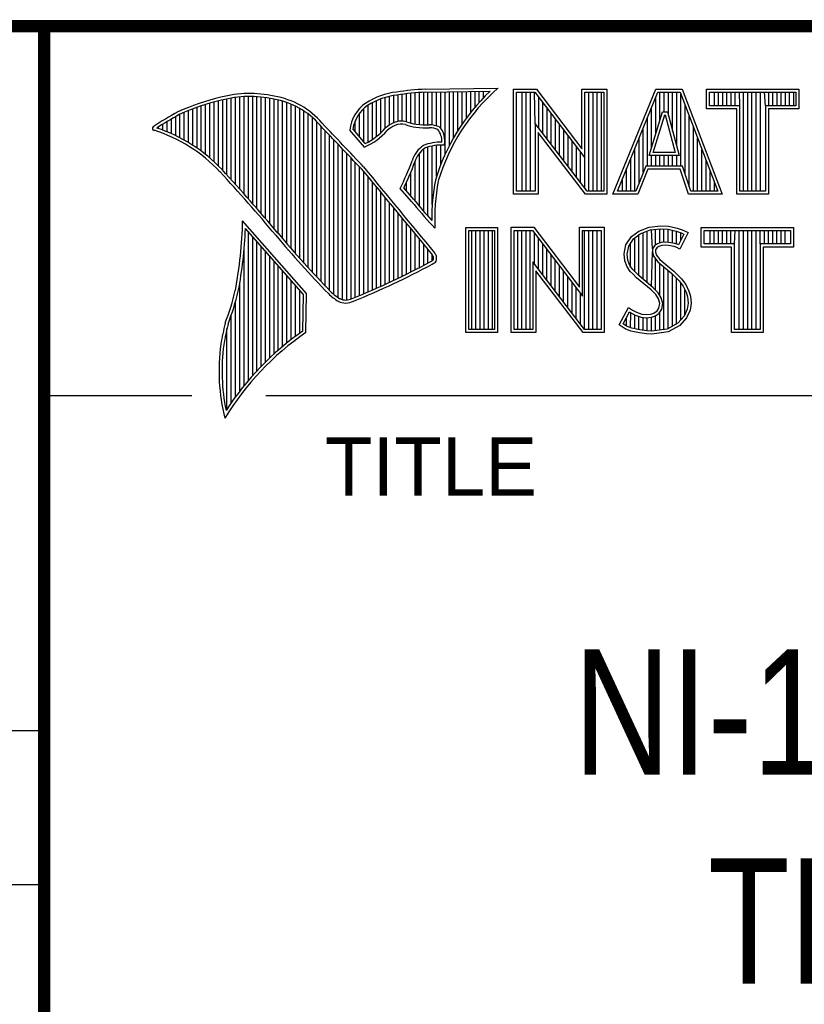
# Model space of a CAD drawing. Header units: inches. Extents: x 0 to 22, y 0 to 17.
# Tile 6 of 10: x 16.3 to 17.6, y 1.4 to 3. Entities that reach past the tile are written whole.
import ezdxf

# ---------------------------------------------------------------- set-up
doc = ezdxf.new("R2010")
doc.units = ezdxf.units.IN
doc.header["$LTSCALE"] = 1.21
doc.header["$MEASUREMENT"] = 0
doc.layers.get('0').update_dxf_attribs({"linetype": 'CONTINUOUS'})
doc.styles.get("Standard").update_dxf_attribs({"font": 'txt', "width": 0.8})

msp = doc.modelspace()

# ---------------------------------------------------------------- linework, layer by layer
at = {"color": 2, "linetype": 'CONTINUOUS'}
for p, q in [((16.3737, 2.9596), (21.5037, 2.9596)), ((16.3737, 2.9596), (16.3737, 1.2496)), ((16.375, 2.96), (21.5, 2.96)), ((16.6806, 2.707), (16.6806, 2.8459)), ((16.6875, 2.6995), (16.6875, 2.8467)), ((16.6943, 2.6918), (16.6943, 2.8472)), ((16.7011, 2.6841), (16.7011, 2.8474)), ((16.708, 2.6764), (16.708, 2.8474)), ((16.7148, 2.6685), (16.7148, 2.847)), ((16.7216, 2.6607), (16.7216, 2.8465)), ((16.7284, 2.6527), (16.7284, 2.8456)), ((16.9196, 2.7966), (16.9196, 2.8459)), ((16.9264, 2.8018), (16.9264, 2.8477)), ((16.9332, 2.8053), (16.9332, 2.849)), ((16.9401, 2.8077), (16.9401, 2.8499)), ((16.9469, 2.8082), (16.9469, 2.8509)), ((16.9537, 2.8069), (16.9537, 2.8518)), ((16.9606, 2.8048), (16.9606, 2.8525)), ((16.9674, 2.8034), (16.9674, 2.8531)), ((16.9742, 2.8027), (16.9742, 2.8536)), ((16.981, 2.8023), (16.981, 2.854)), ((16.9838, 2.8589), (17.0997, 2.8607)), ((16.9839, 2.8541), (17.087, 2.8557)), ((16.9879, 2.802), (16.9879, 2.8542)), ((16.9947, 2.8019), (16.9947, 2.8543)), ((17.0015, 2.8005), (17.0015, 2.8544)), ((17.0083, 2.7963), (17.0083, 2.8545)), ((17.0152, 2.755), (17.0152, 2.8546)), ((17.022, 2.7691), (17.022, 2.8547)), ((17.0288, 2.7817), (17.0288, 2.8548)), ((17.0357, 2.7931), (17.0357, 2.8549)), ((17.0425, 2.8035), (17.0425, 2.855)), ((17.0493, 2.8131), (17.0493, 2.8551)), ((17.0561, 2.822), (17.0561, 2.8552)), ((17.063, 2.8303), (17.063, 2.8553)), ((17.0698, 2.8381), (17.0698, 2.8554)), ((17.0766, 2.8454), (17.0766, 2.8555)), ((17.1243, 2.8592), (17.1609, 2.8592)), ((17.1243, 2.6915), (17.1243, 2.8592)), ((17.1291, 2.8543), (17.1585, 2.8543)), ((17.1291, 2.6963), (17.1291, 2.8543)), ((17.1381, 2.6963), (17.1381, 2.8543)), ((17.1447, 2.6963), (17.1447, 2.8543)), ((17.1514, 2.6963), (17.1514, 2.8543)), ((17.1589, 2.8042), (17.1581, 2.8543)), ((17.1585, 2.8543), (17.2383, 2.7492)), ((17.1609, 2.8592), (17.2334, 2.7636)), ((17.1648, 2.7965), (17.1648, 2.8461)), ((17.2334, 2.8592), (17.2732, 2.8592)), ((17.2334, 2.7636), (17.2334, 2.8592)), ((17.2383, 2.8543), (17.2684, 2.8543)), ((17.2383, 2.7492), (17.2383, 2.8543)), ((17.2449, 2.6963), (17.2449, 2.8543)), ((17.2515, 2.6963), (17.2515, 2.8543)), ((17.2582, 2.6963), (17.2582, 2.8543)), ((17.2649, 2.6963), (17.2649, 2.8543)), ((17.2684, 2.8543), (17.2684, 2.6963)), ((17.2732, 2.8592), (17.2732, 2.6915)), ((17.2831, 2.6915), (17.3516, 2.8591)), ((17.2903, 2.6964), (17.3548, 2.8542)), ((17.3516, 2.8591), (17.3938, 2.8591)), ((17.3517, 2.7882), (17.3517, 2.8465)), ((17.3548, 2.8542), (17.3905, 2.8542)), ((17.3583, 2.8098), (17.3583, 2.8542)), ((17.365, 2.8228), (17.365, 2.8542)), ((17.3717, 2.817), (17.3717, 2.8542)), ((17.3784, 2.7925), (17.3784, 2.8542)), ((17.385, 2.7679), (17.385, 2.8542)), ((17.3905, 2.8542), (17.4504, 2.6964)), ((17.3917, 2.7364), (17.3917, 2.851)), ((17.3938, 2.8591), (17.4574, 2.6915)), ((17.4327, 2.8591), (17.5802, 2.8591)), ((17.4327, 2.8278), (17.4327, 2.8591)), ((17.4375, 2.8542), (17.5753, 2.8542)), ((17.4375, 2.8327), (17.4375, 2.8542)), ((17.4451, 2.8327), (17.4451, 2.8542)), ((17.4518, 2.8327), (17.4518, 2.8542)), ((17.4585, 2.8327), (17.4585, 2.8542)), ((17.4652, 2.8327), (17.4652, 2.8542)), ((17.4718, 2.8327), (17.4718, 2.8542)), ((17.4785, 2.8327), (17.4785, 2.8542)), ((17.4859, 2.8327), (17.4852, 2.8542)), ((17.4919, 2.6964), (17.4919, 2.8542)), ((17.4985, 2.6964), (17.4985, 2.8542)), ((17.5052, 2.6964), (17.5052, 2.8542)), ((17.5119, 2.6964), (17.5119, 2.8542)), ((17.5186, 2.6964), (17.5186, 2.8542)), ((17.5269, 2.8327), (17.5252, 2.8542)), ((17.5319, 2.8327), (17.5319, 2.8542)), ((17.5386, 2.8327), (17.5386, 2.8542)), ((17.5453, 2.8327), (17.5453, 2.8542)), ((17.5519, 2.8327), (17.5519, 2.8542)), ((17.5586, 2.8327), (17.5586, 2.8542)), ((17.5653, 2.8327), (17.5653, 2.8542)), ((17.572, 2.8327), (17.572, 2.8542)), ((17.5753, 2.8542), (17.5753, 2.8327)), ((17.5802, 2.8591), (17.5802, 2.8278)), ((16.6192, 2.765), (16.6192, 2.8301)), ((16.626, 2.7601), (16.626, 2.8325)), ((16.6329, 2.7549), (16.6329, 2.8347)), ((16.6397, 2.7492), (16.6397, 2.8367)), ((16.6465, 2.7431), (16.6465, 2.8386)), ((16.6533, 2.7366), (16.6533, 2.8403)), ((16.6602, 2.7295), (16.6602, 2.8419)), ((16.667, 2.7221), (16.667, 2.8435)), ((16.6738, 2.7146), (16.6738, 2.8449)), ((16.7353, 2.6447), (16.7353, 2.8445)), ((16.7421, 2.6366), (16.7421, 2.8431)), ((16.7489, 2.6285), (16.7489, 2.8417)), ((16.7557, 2.6204), (16.7557, 2.84)), ((16.7626, 2.6125), (16.7626, 2.8378)), ((16.7694, 2.6046), (16.7694, 2.8352)), ((16.7762, 2.5968), (16.7762, 2.8321)), ((16.8923, 2.7747), (16.8923, 2.8335)), ((16.8991, 2.7788), (16.8991, 2.8375)), ((16.9059, 2.7837), (16.9059, 2.8408)), ((16.9128, 2.7896), (16.9128, 2.8436)), ((17.1714, 2.7879), (17.1714, 2.8373)), ((17.345, 2.7666), (17.345, 2.8302)), ((17.3984, 2.7232), (17.3984, 2.8334)), ((17.4859, 2.8327), (17.4375, 2.8327)), ((17.4859, 2.6964), (17.4859, 2.8327)), ((17.5753, 2.8327), (17.5269, 2.8327)), ((17.5269, 2.8327), (17.5269, 2.6964)), ((16.5851, 2.7849), (16.5851, 2.8154)), ((16.5919, 2.7815), (16.5919, 2.819)), ((16.5987, 2.7778), (16.5987, 2.8221)), ((16.6055, 2.7738), (16.6055, 2.8249)), ((16.6124, 2.7696), (16.6124, 2.8276)), ((16.7831, 2.5891), (16.7831, 2.8284)), ((16.7899, 2.5815), (16.7899, 2.8242)), ((16.7967, 2.5739), (16.7967, 2.8193)), ((16.8786, 2.783), (16.8786, 2.8206)), ((16.8855, 2.7749), (16.8855, 2.8281)), ((17.1781, 2.7792), (17.1781, 2.8285)), ((17.1848, 2.7705), (17.1848, 2.8197)), ((17.3383, 2.7364), (17.3383, 2.8138)), ((17.3409, 2.7533), (17.3624, 2.8228)), ((17.3475, 2.7581), (17.3659, 2.8179)), ((17.3624, 2.8228), (17.3701, 2.8228)), ((17.3659, 2.8179), (17.3664, 2.8179)), ((17.3664, 2.8179), (17.3827, 2.7581)), ((17.3701, 2.8228), (17.389, 2.7533)), ((17.4051, 2.7034), (17.4051, 2.8158)), ((17.481, 2.8278), (17.4327, 2.8278)), ((17.481, 2.6915), (17.481, 2.8278)), ((17.5802, 2.8278), (17.5318, 2.8278)), ((17.5318, 2.8278), (17.5318, 2.6915)), ((16.5578, 2.796), (16.5578, 2.7989)), ((16.5646, 2.7936), (16.5646, 2.8033)), ((16.5714, 2.7909), (16.5714, 2.8075)), ((16.5782, 2.788), (16.5782, 2.8116)), ((16.8035, 2.5665), (16.8035, 2.8136)), ((16.8104, 2.5591), (16.8104, 2.807)), ((16.8172, 2.5519), (16.8172, 2.7996)), ((16.8718, 2.791), (16.8718, 2.8085)), ((17.2418, 2.6963), (17.1589, 2.8042)), ((17.1589, 2.8042), (17.1589, 2.6963)), ((17.1915, 2.7618), (17.1915, 2.8109)), ((17.1981, 2.7531), (17.1981, 2.8021)), ((17.4118, 2.6964), (17.4118, 2.7982)), ((16.824, 2.5447), (16.824, 2.7924)), ((16.8308, 2.5375), (16.8308, 2.7853)), ((16.8864, 2.7664), (16.8632, 2.7937)), ((16.8877, 2.7723), (16.8682, 2.7952)), ((17.2395, 2.6915), (17.1637, 2.7899)), ((17.1637, 2.7899), (17.1637, 2.6915)), ((17.2048, 2.7445), (17.2048, 2.7933)), ((17.2115, 2.7358), (17.2115, 2.7845)), ((17.3316, 2.7267), (17.3316, 2.7975)), ((16.8377, 2.5314), (16.8377, 2.7781)), ((16.8445, 2.5262), (16.8445, 2.7709)), ((16.9947, 2.6748), (16.9947, 2.7683)), ((17.0015, 2.7195), (17.0015, 2.7694)), ((17.0083, 2.7388), (17.0083, 2.7698)), ((17.2182, 2.7271), (17.2182, 2.7757)), ((17.2248, 2.7184), (17.2248, 2.7669)), ((17.325, 2.7101), (17.325, 2.7812)), ((17.4184, 2.6964), (17.4184, 2.7806)), ((16.8513, 2.523), (16.8513, 2.7637)), ((16.8581, 2.5224), (16.8581, 2.7565)), ((16.9742, 2.672), (16.9742, 2.7568)), ((16.981, 2.664), (16.981, 2.7634)), ((16.9879, 2.6563), (16.9879, 2.7665)), ((17.2315, 2.7098), (17.2315, 2.7581)), ((17.3183, 2.6964), (17.3183, 2.7648)), ((17.389, 2.7533), (17.3409, 2.7533)), ((17.345, 2.7364), (17.345, 2.7533)), ((17.3827, 2.7581), (17.3475, 2.7581)), ((17.3517, 2.7364), (17.3517, 2.7533)), ((17.3583, 2.7364), (17.3583, 2.7533)), ((17.365, 2.7364), (17.365, 2.7533)), ((17.3717, 2.7364), (17.3717, 2.7533)), ((17.3784, 2.7364), (17.3784, 2.7533)), ((17.385, 2.7364), (17.385, 2.7533)), ((17.4251, 2.6964), (17.4251, 2.763)), ((16.865, 2.5241), (16.865, 2.7493)), ((16.8718, 2.527), (16.8718, 2.7421)), ((16.9674, 2.6802), (16.9674, 2.7444)), ((17.2382, 2.7011), (17.2383, 2.7492)), ((17.3116, 2.6964), (17.3116, 2.7485)), ((17.3356, 2.7364), (17.3195, 2.6964)), ((17.394, 2.7364), (17.3356, 2.7364)), ((17.4074, 2.6964), (17.394, 2.7364)), ((17.4318, 2.6964), (17.4318, 2.7455)), ((16.8786, 2.5298), (16.8786, 2.7348)), ((16.8855, 2.5327), (16.8855, 2.727)), ((16.9606, 2.6882), (16.9606, 2.7266)), ((17.3049, 2.6964), (17.3049, 2.7322)), ((17.3388, 2.7316), (17.3228, 2.6915)), ((17.3905, 2.7316), (17.3388, 2.7316)), ((17.4039, 2.6915), (17.3905, 2.7316)), ((17.4385, 2.6964), (17.4385, 2.7279)), ((16.8923, 2.5356), (16.8923, 2.7187)), ((16.8991, 2.5385), (16.8991, 2.7104)), ((16.9537, 2.696), (16.9537, 2.7109)), ((17.2983, 2.6964), (17.2983, 2.7158)), ((17.4451, 2.6964), (17.4451, 2.7103)), ((16.9059, 2.5415), (16.9059, 2.7022)), ((16.9128, 2.5446), (16.9128, 2.6939)), ((16.9616, 2.6797), (16.9434, 2.7005)), ((16.9653, 2.6828), (16.9492, 2.7013)), ((17.1637, 2.6915), (17.1243, 2.6915)), ((17.1589, 2.6963), (17.1291, 2.6963)), ((17.2732, 2.6915), (17.2395, 2.6915)), ((17.2684, 2.6963), (17.2418, 2.6963)), ((17.3228, 2.6915), (17.2831, 2.6915)), ((17.3195, 2.6964), (17.2903, 2.6964)), ((17.4574, 2.6915), (17.4039, 2.6915)), ((17.4504, 2.6964), (17.4074, 2.6964)), ((17.5318, 2.6915), (17.481, 2.6915)), ((17.5269, 2.6964), (17.4859, 2.6964)), ((16.9196, 2.5477), (16.9196, 2.6856)), ((16.9264, 2.5508), (16.9264, 2.6774)), ((16.9332, 2.554), (16.9332, 2.6691)), ((16.9401, 2.5573), (16.9401, 2.6608)), ((16.7939, 2.533), (16.6919, 2.6489)), ((16.9469, 2.5606), (16.9469, 2.6526)), ((16.9537, 2.5639), (16.9537, 2.6443)), ((16.999, 2.637), (16.9946, 2.6418)), ((17.3412, 2.639), (17.3596, 2.641)), ((17.3596, 2.641), (17.372, 2.6402)), ((16.789, 2.5312), (16.6964, 2.6365)), ((16.7011, 2.3939), (16.7011, 2.6311)), ((16.9606, 2.5673), (16.9606, 2.6361)), ((16.9674, 2.5708), (16.9674, 2.6278)), ((17.0482, 2.6383), (17.0988, 2.6383)), ((17.0482, 2.4708), (17.0482, 2.6383)), ((17.0531, 2.6334), (17.0939, 2.6334)), ((17.0531, 2.4756), (17.0531, 2.6334)), ((17.0577, 2.4756), (17.0577, 2.6334)), ((17.0644, 2.4756), (17.0644, 2.6334)), ((17.071, 2.4756), (17.071, 2.6334)), ((17.0777, 2.4756), (17.0777, 2.6334)), ((17.0844, 2.4756), (17.0844, 2.6334)), ((17.0911, 2.4756), (17.0911, 2.6334)), ((17.0939, 2.6334), (17.0939, 2.4756)), ((17.0988, 2.6383), (17.0988, 2.4708)), ((17.1205, 2.6385), (17.1571, 2.6385)), ((17.1205, 2.4708), (17.1205, 2.6385)), ((17.1253, 2.6336), (17.1547, 2.6336)), ((17.1253, 2.4756), (17.1253, 2.6336)), ((17.1311, 2.4756), (17.1311, 2.6336)), ((17.1378, 2.4756), (17.1378, 2.6336)), ((17.1445, 2.4756), (17.1445, 2.6336)), ((17.1511, 2.4756), (17.1511, 2.6336)), ((17.1547, 2.6336), (17.2345, 2.5284)), ((17.1571, 2.6385), (17.2296, 2.5429)), ((17.1578, 2.5799), (17.1578, 2.6295)), ((17.2296, 2.6385), (17.2694, 2.6385)), ((17.2296, 2.5429), (17.2296, 2.6385)), ((17.2345, 2.6336), (17.2646, 2.6336)), ((17.2345, 2.5284), (17.2345, 2.6336)), ((17.2379, 2.4756), (17.2379, 2.6336)), ((17.2446, 2.4756), (17.2446, 2.6336)), ((17.2513, 2.4756), (17.2513, 2.6336)), ((17.2579, 2.4756), (17.2579, 2.6336)), ((17.2646, 2.6336), (17.2646, 2.4756)), ((17.2694, 2.6385), (17.2694, 2.4708)), ((17.3127, 2.6238), (17.3245, 2.6324)), ((17.3162, 2.6204), (17.3269, 2.6281)), ((17.3245, 2.6324), (17.3412, 2.639)), ((17.3247, 2.561), (17.3247, 2.6265)), ((17.3269, 2.6281), (17.3424, 2.6343)), ((17.3314, 2.5555), (17.3314, 2.6299)), ((17.338, 2.5499), (17.338, 2.6326)), ((17.3424, 2.6343), (17.3597, 2.6362)), ((17.3466, 2.6041), (17.3447, 2.6345)), ((17.3514, 2.6103), (17.3514, 2.6353)), ((17.3581, 2.6135), (17.3581, 2.636)), ((17.3597, 2.6362), (17.3713, 2.6354)), ((17.3647, 2.6146), (17.3647, 2.6358)), ((17.3713, 2.6354), (17.3843, 2.6326)), ((17.3714, 2.6146), (17.3714, 2.6353)), ((17.372, 2.6402), (17.3856, 2.6373)), ((17.3781, 2.6134), (17.3781, 2.6339)), ((17.3843, 2.6326), (17.3921, 2.6299)), ((17.3848, 2.6117), (17.3848, 2.6324)), ((17.3856, 2.6373), (17.3939, 2.6344)), ((17.3966, 2.6278), (17.3879, 2.6106)), ((17.4031, 2.6301), (17.3899, 2.6036)), ((17.3914, 2.6176), (17.3914, 2.6301)), ((17.3921, 2.6299), (17.3966, 2.6278)), ((17.3939, 2.6344), (17.4031, 2.6301)), ((17.4242, 2.6383), (17.5717, 2.6383)), ((17.4242, 2.607), (17.4242, 2.6383)), ((17.429, 2.6334), (17.5669, 2.6334)), ((17.429, 2.6119), (17.429, 2.6334)), ((17.4382, 2.6119), (17.4382, 2.6334)), ((17.4448, 2.6119), (17.4448, 2.6334)), ((17.4515, 2.6119), (17.4515, 2.6334)), ((17.4582, 2.6119), (17.4582, 2.6334)), ((17.4649, 2.6119), (17.4649, 2.6334)), ((17.4716, 2.6119), (17.4716, 2.6334)), ((17.4774, 2.6119), (17.4782, 2.6334)), ((17.4849, 2.4756), (17.4849, 2.6334)), ((17.4916, 2.4756), (17.4916, 2.6334)), ((17.4983, 2.4756), (17.4983, 2.6334)), ((17.5049, 2.4756), (17.5049, 2.6334)), ((17.5116, 2.4756), (17.5116, 2.6334)), ((17.5185, 2.6119), (17.5183, 2.6334)), ((17.525, 2.6119), (17.525, 2.6334)), ((17.5316, 2.6119), (17.5316, 2.6334)), ((17.5383, 2.6119), (17.5383, 2.6334)), ((17.545, 2.6119), (17.545, 2.6334)), ((17.5517, 2.6119), (17.5517, 2.6334)), ((17.5583, 2.6119), (17.5583, 2.6334)), ((17.5669, 2.6334), (17.5669, 2.6119)), ((17.5717, 2.6383), (17.5717, 2.607)), ((16.708, 2.4018), (16.708, 2.6233)), ((16.7148, 2.4093), (16.7148, 2.6156)), ((16.9742, 2.5743), (16.9742, 2.6195)), ((16.981, 2.5778), (16.981, 2.6113)), ((17.1645, 2.5712), (17.1645, 2.6207)), ((17.1712, 2.5625), (17.1712, 2.6119)), ((17.3009, 2.5961), (17.3037, 2.6105)), ((17.3037, 2.6105), (17.3127, 2.6238)), ((17.3083, 2.6086), (17.3162, 2.6204)), ((17.3113, 2.5744), (17.3113, 2.6131)), ((17.318, 2.5677), (17.318, 2.6217)), ((17.3543, 2.6124), (17.3497, 2.609)), ((17.3604, 2.6142), (17.3543, 2.6124)), ((17.3664, 2.6148), (17.3604, 2.6142)), ((17.3665, 2.6099), (17.3614, 2.6094)), ((17.3726, 2.6145), (17.3664, 2.6148)), ((17.372, 2.6097), (17.3665, 2.6099)), ((17.3807, 2.6079), (17.372, 2.6097)), ((17.3819, 2.6126), (17.3726, 2.6145)), ((17.3873, 2.6109), (17.3819, 2.6126)), ((17.3879, 2.6106), (17.3873, 2.6109)), ((17.4774, 2.6119), (17.429, 2.6119)), ((17.4774, 2.4756), (17.4774, 2.6119)), ((17.5669, 2.6119), (17.5185, 2.6119)), ((17.5185, 2.6119), (17.5185, 2.4756)), ((16.6943, 2.3857), (16.6943, 2.603)), ((16.7216, 2.4165), (16.7216, 2.6078)), ((16.7284, 2.4233), (16.7284, 2.6001)), ((16.9879, 2.5814), (16.9879, 2.603)), ((16.9947, 2.5853), (16.9947, 2.5948)), ((17.1778, 2.5539), (17.1778, 2.6031)), ((17.1845, 2.5452), (17.1845, 2.5943)), ((17.302, 2.5852), (17.3009, 2.5961)), ((17.3058, 2.5959), (17.3083, 2.6086)), ((17.3068, 2.5863), (17.3058, 2.5959)), ((17.3447, 2.5443), (17.3461, 2.5993)), ((17.3466, 2.6041), (17.3461, 2.5993)), ((17.3461, 2.5993), (17.3477, 2.5922)), ((17.3497, 2.609), (17.3466, 2.6041)), ((17.3513, 2.6025), (17.351, 2.5996)), ((17.351, 2.5996), (17.3521, 2.5944)), ((17.3533, 2.6056), (17.3513, 2.6025)), ((17.3521, 2.5944), (17.3582, 2.5869)), ((17.3565, 2.6079), (17.3533, 2.6056)), ((17.3614, 2.6094), (17.3565, 2.6079)), ((17.3853, 2.6065), (17.3807, 2.6079)), ((17.3899, 2.6036), (17.3853, 2.6065)), ((17.4726, 2.607), (17.4242, 2.607)), ((17.4726, 2.4708), (17.4726, 2.607)), ((17.5717, 2.607), (17.5233, 2.607)), ((17.5233, 2.607), (17.5233, 2.4708)), ((16.7353, 2.4299), (16.7353, 2.5923)), ((16.7421, 2.4363), (16.7421, 2.5846)), ((17.238, 2.4756), (17.1551, 2.5834)), ((17.1551, 2.5834), (17.1551, 2.4756)), ((17.1912, 2.5365), (17.1912, 2.5855)), ((17.3058, 2.5754), (17.302, 2.5852)), ((17.3101, 2.5777), (17.3068, 2.5863)), ((17.3477, 2.5922), (17.3547, 2.5835)), ((17.3514, 2.5381), (17.3514, 2.5876)), ((17.3547, 2.5835), (17.3771, 2.5649)), ((17.3581, 2.5298), (17.3581, 2.5807)), ((17.3582, 2.5869), (17.3804, 2.5685)), ((16.7489, 2.4424), (16.7489, 2.5768)), ((16.7557, 2.4482), (16.7557, 2.569)), ((17.2356, 2.4708), (17.1599, 2.5692)), ((17.1599, 2.5692), (17.1599, 2.4708)), ((17.1979, 2.5278), (17.1979, 2.5767)), ((17.2045, 2.5192), (17.2045, 2.5679)), ((17.3109, 2.5679), (17.3058, 2.5754)), ((17.3147, 2.571), (17.3101, 2.5777)), ((17.3153, 2.5636), (17.3109, 2.5679)), ((17.3243, 2.5614), (17.3147, 2.571)), ((17.321, 2.5578), (17.3153, 2.5636)), ((17.3647, 2.4755), (17.3647, 2.5752)), ((17.3714, 2.4763), (17.3714, 2.5696)), ((17.3771, 2.5649), (17.383, 2.559)), ((17.3781, 2.4808), (17.3781, 2.5639)), ((17.3804, 2.5685), (17.3864, 2.5624)), ((17.3864, 2.5624), (17.3925, 2.5561)), ((16.6875, 2.377), (16.6875, 2.5502)), ((16.7626, 2.4538), (16.7626, 2.5613)), ((16.7694, 2.4592), (16.7694, 2.5535)), ((17.2112, 2.5105), (17.2112, 2.5591)), ((17.2179, 2.5018), (17.2179, 2.5503)), ((17.3441, 2.5385), (17.321, 2.5578)), ((17.3474, 2.5421), (17.3243, 2.5614)), ((17.383, 2.559), (17.3888, 2.5529)), ((17.3848, 2.4834), (17.3848, 2.5571)), ((17.3888, 2.5529), (17.3953, 2.5446)), ((17.3914, 2.4908), (17.3914, 2.5495)), ((17.3925, 2.5561), (17.3994, 2.5472)), ((17.3994, 2.5472), (17.4046, 2.5368)), ((16.7762, 2.4644), (16.7762, 2.5458)), ((16.7831, 2.4694), (16.7831, 2.538)), ((16.788, 2.4729), (16.789, 2.5312)), ((16.7927, 2.4704), (16.7939, 2.533)), ((17.2246, 2.4931), (17.2246, 2.5415)), ((17.2312, 2.4844), (17.2312, 2.5327)), ((17.3516, 2.5311), (17.3441, 2.5385)), ((17.3554, 2.5341), (17.3474, 2.5421)), ((17.3559, 2.5241), (17.3516, 2.5311)), ((17.3604, 2.5261), (17.3554, 2.5341)), ((17.3953, 2.5446), (17.4001, 2.535)), ((17.3981, 2.4982), (17.3981, 2.5389)), ((17.4001, 2.535), (17.4024, 2.5275)), ((17.4046, 2.5368), (17.4072, 2.5285)), ((16.6806, 2.368), (16.6806, 2.52)), ((17.3579, 2.5169), (17.3559, 2.5241)), ((17.3565, 2.5097), (17.3579, 2.5169)), ((17.3629, 2.5171), (17.3604, 2.5261)), ((17.3611, 2.5079), (17.3629, 2.5171)), ((17.4031, 2.5174), (17.4016, 2.5077)), ((17.4024, 2.5275), (17.4031, 2.5174)), ((17.408, 2.5172), (17.4063, 2.5063)), ((17.4072, 2.5285), (17.408, 2.5172)), ((17.2931, 2.483), (17.3081, 2.5106)), ((17.2995, 2.4845), (17.3097, 2.5034)), ((17.3081, 2.5106), (17.3144, 2.506)), ((17.3097, 2.5034), (17.3119, 2.5018)), ((17.3113, 2.478), (17.3119, 2.5018)), ((17.3119, 2.5018), (17.3189, 2.4983)), ((17.3144, 2.506), (17.3207, 2.5028)), ((17.3207, 2.5028), (17.3291, 2.5)), ((17.3291, 2.5), (17.3366, 2.4991)), ((17.3366, 2.4991), (17.3435, 2.4997)), ((17.3435, 2.4997), (17.3487, 2.5017)), ((17.3487, 2.5017), (17.3536, 2.5051)), ((17.351, 2.4974), (17.3572, 2.5017)), ((17.3536, 2.5051), (17.3565, 2.5097)), ((17.3572, 2.5017), (17.3611, 2.5079)), ((17.3581, 2.4746), (17.3581, 2.5024)), ((17.4016, 2.5077), (17.3967, 2.4966)), ((17.4063, 2.5063), (17.4008, 2.4939)), ((16.6738, 2.3584), (16.6738, 2.4982)), ((17.3049, 2.4809), (17.2995, 2.4845)), ((17.3047, 2.481), (17.3047, 2.4941)), ((17.318, 2.4765), (17.318, 2.4986)), ((17.3189, 2.4983), (17.328, 2.4952)), ((17.3247, 2.475), (17.3247, 2.4963)), ((17.328, 2.4952), (17.3365, 2.4942)), ((17.3314, 2.474), (17.3314, 2.4948)), ((17.3365, 2.4942), (17.3446, 2.4949)), ((17.338, 2.473), (17.338, 2.494)), ((17.3446, 2.4949), (17.351, 2.4974)), ((17.3447, 2.4728), (17.3447, 2.4949)), ((17.3514, 2.4737), (17.3514, 2.4975)), ((17.3868, 2.4857), (17.3699, 2.4761)), ((17.3967, 2.4966), (17.3868, 2.4857)), ((17.4008, 2.4939), (17.3899, 2.4818)), ((16.667, 2.3482), (16.667, 2.477)), ((17.0988, 2.4708), (17.0482, 2.4708)), ((17.0939, 2.4756), (17.0531, 2.4756)), ((17.1599, 2.4708), (17.1205, 2.4708)), ((17.1551, 2.4756), (17.1253, 2.4756)), ((17.2694, 2.4708), (17.2356, 2.4708)), ((17.2646, 2.4756), (17.238, 2.4756)), ((17.3026, 2.4766), (17.2931, 2.483)), ((17.3118, 2.4729), (17.3026, 2.4766)), ((17.3132, 2.4775), (17.3049, 2.4809)), ((17.3254, 2.47), (17.3118, 2.4729)), ((17.3262, 2.4748), (17.3132, 2.4775)), ((17.3369, 2.4683), (17.3254, 2.47)), ((17.3373, 2.4731), (17.3262, 2.4748)), ((17.3452, 2.468), (17.3369, 2.4683)), ((17.345, 2.4729), (17.3373, 2.4731)), ((17.3699, 2.4761), (17.345, 2.4729)), ((17.3714, 2.4714), (17.3452, 2.468)), ((17.3899, 2.4818), (17.3714, 2.4714)), ((17.5233, 2.4708), (17.4726, 2.4708)), ((17.5185, 2.4756), (17.4774, 2.4756)), ((16.375, 2.37), (16.6109, 2.37)), ((16.7288, 2.37), (21.5, 2.37)), ((13.61, 1.835), (16.375, 1.835)), ((16.375, 1.5888), (13.61, 1.5888))]:
    msp.add_line(p, q, dxfattribs=at)
at = {"color": 7, "linetype": 'CONTINUOUS', "const_width": 0.02}
for points in [[(13.6, 2.9595), (21.5, 2.96)], [(16.375, 2.96), (16.375, 0.5)]]:
    msp.add_lwpolyline(points, dxfattribs=at)
at = {"color": 2, "linetype": 'CONTINUOUS'}
for centre, radius, start, end in [((16.7315, 2.5144), 0.3399, 102.6162, 114.8514), ((16.7034, 2.6747), 0.1775, 77.2819, 105.0682), ((16.7034, 2.6747), 0.1727, 77.2314, 105.1003), ((16.7222, 2.7226), 0.1269, 40.2333, 80.7735), ((16.9502, 2.7423), 0.1128, 96.3009, 123.1685), ((16.9502, 2.7423), 0.108, 96.2443, 123.1259), ((17.0005, 2.4511), 0.4082, 92.3475, 98.8367), ((17.0005, 2.4511), 0.4034, 92.3569, 98.8525), ((17.308, 2.6221), 0.3216, 133.4014, 163.4571), ((17.308, 2.6221), 0.3168, 131.1193, 163.4132), ((16.7315, 2.5144), 0.3351, 102.5989, 114.8296), ((16.7222, 2.7226), 0.1221, 40.1653, 80.8429), ((16.923, 2.7875), 0.0602, 125.032, 174.0466), ((16.923, 2.7875), 0.0554, 125.1142, 171.9572), ((16.7759, 2.4698), 0.3996, 117.9347, 124.5691), ((16.7759, 2.4698), 0.3948, 117.954, 124.0374), ((16.5507, 2.7963), 0.00298, 121.3543, 265.8048), ((9.1994, -4.4938), 10.5463, 43.2461, 43.76704), ((9.199, -4.4944), 10.5518, 43.24607, 43.76701), ((16.9517, 2.7612), 0.0478, 112.9196, 132.2699), ((16.9517, 2.7612), 0.043, 112.6662, 131.9321), ((16.9455, 2.7813), 0.0269, 72.6128, 117.3853), ((16.9455, 2.7813), 0.0221, 72.9381, 117.8635), ((16.977, 2.8697), 0.0718, 249.5515, 263.1636), ((16.977, 2.8697), 0.067, 249.4455, 263.1373), ((16.9944, 3.0501), 0.253, 264.1107, 269.1006), ((16.9944, 3.0501), 0.2482, 264.1189, 269.068), ((16.9917, 2.7681), 0.0339, 64.4685, 92.2537), ((16.9825, 2.7769), 0.0323, 347.1178, 42.4037), ((16.4773, 2.5601), 0.2445, 43.1672, 72.5708), ((16.4772, 2.5601), 0.2493, 43.1664, 71.8497), ((16.8429, 2.8642), 0.107, 293.9928, 318.4439), ((16.8429, 2.8642), 0.1022, 295.9966, 318.5916), ((16.9917, 2.7681), 0.0291, 66.3231, 92.5053), ((16.9825, 2.7769), 0.0275, 355.2987, 40.4494), ((17.0047, 2.732), 0.0441, 122.6948, 163.4996), ((17.0094, 2.698), 0.0767, 89.6565, 111.8738), ((17.0094, 2.698), 0.0719, 86.3769, 111.5054), ((17.0047, 2.732), 0.0393, 123.3496, 163.7165), ((16.5488, 2.8964), 0.4406, 333.6063, 339.8409), ((16.5488, 2.8963), 0.4454, 334.022, 339.8635), ((14.6645, 0.8858), 2.7122, 39.9143, 42.7655), ((14.6639, 0.8852), 2.7178, 39.9159, 42.7668), ((117.205, 85.4976), 130.0576, 219.522219, 219.6006), ((117.1292, 85.4341), 129.954, 219.521832, 219.600442), ((17.3248, 2.6518), 0.3309, 169.2392, 180.3763), ((17.3248, 2.6518), 0.3261, 169.2807, 182.6075), ((17.5234, 3.1364), 0.724, 219.1087, 223.0885), ((17.5234, 3.1364), 0.7192, 219.1032, 222.5932), ((16.0461, 2.6599), 0.6459, 349.0852, 359.0204), ((16.0461, 2.6599), 0.6507, 349.0758, 357.94), ((18.1342, 3.7937), 1.815, 220.0434, 224.0127), ((18.1343, 3.7937), 1.8102, 220.042, 224.0069), ((16.9709, 2.5786), 0.0288, 26.3697, 33.9), ((16.9709, 2.5786), 0.0336, 24.6866, 34.3242), ((16.3916, 3.7016), 1.269, 291.9871, 298.2491), ((16.3917, 3.7016), 1.2737, 291.9984, 298.2504), ((16.98, 2.6057), 0.0252, 299.2501, 311.2614), ((16.98, 2.6057), 0.03, 299.1847, 314.8198), ((16.9687, 2.5899), 0.028, 353.6797, 3.043), ((16.9687, 2.5899), 0.0328, 350.4758, 4.7759), ((16.2632, 2.6388), 0.4292, 339.0712, 346.3669), ((16.2632, 2.6388), 0.434, 339.1085, 346.381), ((16.9079, 2.6176), 0.116, 227.0911, 236.9191), ((16.9079, 2.6176), 0.1112, 227.1627, 236.7917), ((16.8565, 2.5437), 0.0261, 242.8484, 298.0511), ((16.8565, 2.5437), 0.0213, 243.4913, 298.7009), ((17.0658, 2.3848), 0.4141, 165.9359, 170.6858), ((17.0658, 2.3848), 0.4093, 165.9761, 170.6762), ((17.0508, 2.0969), 0.454, 124.6428, 148.5563), ((17.0508, 2.0969), 0.4588, 124.9509, 147.098), ((16.9723, 2.4095), 0.318, 172.3562, 193.7958), ((16.9723, 2.4095), 0.3132, 172.3688, 191.6866)]:
    msp.add_arc(centre, radius, start, end, dxfattribs=at)

# ---------------------------------------------------------------- texts
msp.add_text('TITLE', height=0.093, dxfattribs=at).set_placement((16.8235, 2.21))
at = {"color": 7, "linetype": 'CONTINUOUS', "insert": (18.9387, 1.9646), "char_height": 0.2, "width": 4.32, "attachment_point": 2}
msp.add_mtext('NI-17XX SERIES SMART CAMERA\\PTRIPOD ADAPTER PLATE KIT', dxfattribs=at)

doc.saveas('drawing.dxf')
